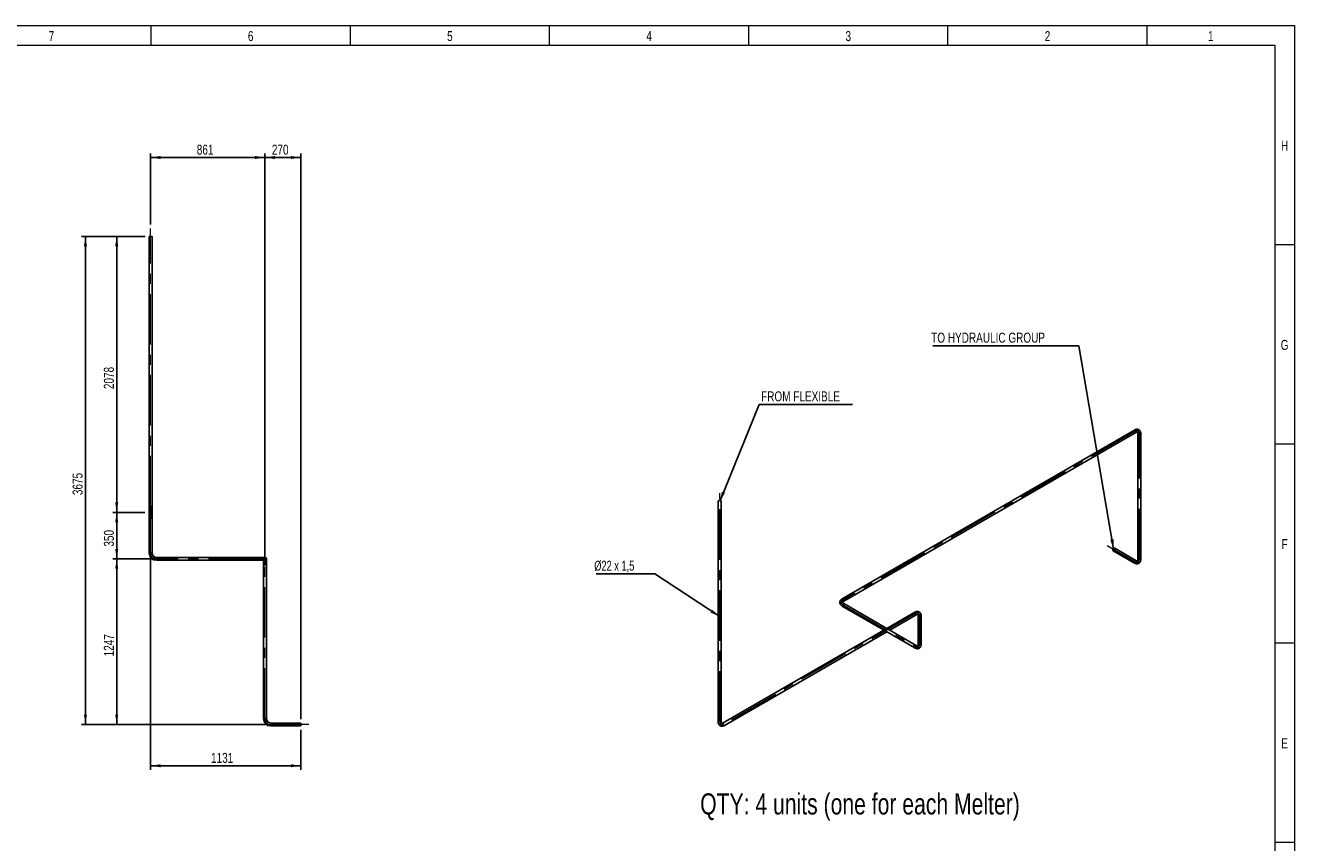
# Model space of a CAD drawing. Header units: millimetres. Extents: x 15 to 592, y 5 to 415.
# Tile 13 of 13: x 270 to 589, y 210 to 415. Entities that reach past the tile are written whole.
import ezdxf

# ---------------------------------------------------------------- set-up
doc = ezdxf.new("R2010")
doc.units = ezdxf.units.MM
doc.linetypes.add('CENTERX2', pattern=[20.32, 12.7, -2.54, 2.54, -2.54])
doc.layers.add('COTAS', color=166, linetype='Continuous')
doc.styles.add('SLDTEXTSTYLE0', font='TXT', dxfattribs={"width": 0.75})
doc.styles.add('SLDTEXTSTYLE4', font='TXT', dxfattribs={"width": 0.694444})
doc.dimstyles.new('SLDDIMSTYLE0', dxfattribs={"dimtxt": 2.5, "dimasz": 2.5, "dimexe": 0, "dimexo": 0.0625, "dimtad": 1, "dimlfac": 30, "dimrnd": 1e-09, "dimzin": 12, "dimdsep": 46, "dimtxsty": 'SLDTEXTSTYLE0', "dimsah": 1, "dimcen": 0.09, "dimadec": 0, "dimazin": 3, "dimtfac": 1, "dimtofl": 0, "dimtmove": 0, "dimatfit": 3, "dimfxl": 0, "dimfrac": 2, "dimtolj": 1, "dimtzin": 12, "dimarcsym": 0})
doc.dimstyles.new('SLDDIMSTYLE1', dxfattribs={"dimtxt": 0.18, "dimasz": 2.5, "dimexe": 0, "dimexo": 0.0625, "dimgap": 0, "dimtad": 0, "dimtih": 1, "dimtoh": 1, "dimdec": 0, "dimrnd": 1e-09, "dimzin": 0, "dimdsep": 46, "dimtxsty": 'Standard', "dimsah": 1, "dimcen": 0.09, "dimadec": 0, "dimazin": 0, "dimtfac": 2.5, "dimtdec": 0, "dimtofl": 0, "dimtmove": 0, "dimatfit": 3, "dimfxl": 0, "dimfrac": 2, "dimtolj": 1, "dimtzin": 0, "dimarcsym": 0})

# ---------------------------------------------------------------- blocks, each defined once
blk = doc.blocks.new('_D')
at = {"layer": 'COTAS'}
for p, q in [((301.87, 365.04), (301.87, 382.84)), ((330.57, 280.64), (330.57, 382.84)), ((301.87, 381.84), (330.57, 381.84))]:
    blk.add_line(p, q, dxfattribs=at)
for points in [[(301.87, 381.84), (304.37, 381.46), (304.37, 382.23)], [(330.57, 381.84), (328.07, 382.23), (328.07, 381.46)]]:
    blk.add_solid(points, dxfattribs=at)
at = {"layer": 'COTAS', "insert": (313.45, 385.06), "char_height": 2.5, "attachment_point": 1, "style": 'SLDTEXTSTYLE0'}
blk.add_mtext('861', dxfattribs=at)
blk = doc.blocks.new('_D_1')
at = {"layer": 'COTAS'}
for p, q in [((330.57, 280.64), (330.57, 382.84)), ((339.57, 240.91), (339.57, 382.84)), ((330.57, 381.84), (339.57, 381.84))]:
    blk.add_line(p, q, dxfattribs=at)
for points in [[(330.57, 381.84), (333.07, 381.46), (333.07, 382.23)], [(339.57, 381.84), (337.07, 382.23), (337.07, 381.46)]]:
    blk.add_solid(points, dxfattribs=at)
at = {"layer": 'COTAS', "insert": (332.3, 385.06), "char_height": 2.5, "attachment_point": 1, "style": 'SLDTEXTSTYLE0'}
blk.add_mtext('270', dxfattribs=at)
blk = doc.blocks.new('_D_2')
at = {"layer": 'COTAS'}
for p, q in [((301.87, 281.57), (301.87, 228.17)), ((339.57, 238.17), (339.57, 228.17)), ((339.57, 229.17), (301.87, 229.17))]:
    blk.add_line(p, q, dxfattribs=at)
for points in [[(301.87, 229.17), (304.37, 228.79), (304.37, 229.56)], [(339.57, 229.17), (337.07, 229.56), (337.07, 228.79)]]:
    blk.add_solid(points, dxfattribs=at)
at = {"layer": 'COTAS', "insert": (317.03, 232.4), "char_height": 2.5, "attachment_point": 1, "style": 'SLDTEXTSTYLE0'}
blk.add_mtext('1131', dxfattribs=at)
blk = doc.blocks.new('_D_3')
at = {"layer": 'COTAS'}
for p, q in [((300.42, 292.77), (292.35, 292.77)), ((293.35, 292.77), (293.35, 281.11)), ((302.34, 281.11), (292.35, 281.11))]:
    blk.add_line(p, q, dxfattribs=at)
for points in [[(293.35, 292.77), (292.97, 290.27), (293.74, 290.27)], [(293.35, 281.11), (293.74, 283.61), (292.97, 283.61)]]:
    blk.add_solid(points, dxfattribs=at)
at = {"layer": 'COTAS', "insert": (290.13, 284.17), "char_height": 2.5, "attachment_point": 1, "rotation": 90, "style": 'SLDTEXTSTYLE0'}
blk.add_mtext('350', dxfattribs=at)
blk = doc.blocks.new('_D_4')
at = {"layer": 'COTAS'}
for p, q in [((300.5, 362.04), (292.35, 362.04)), ((293.35, 292.77), (293.35, 362.04)), ((300.42, 292.77), (292.35, 292.77))]:
    blk.add_line(p, q, dxfattribs=at)
for points in [[(293.35, 362.04), (292.97, 359.54), (293.74, 359.54)], [(293.35, 292.77), (293.74, 295.27), (292.97, 295.27)]]:
    blk.add_solid(points, dxfattribs=at)
at = {"layer": 'COTAS', "insert": (290.13, 323.71), "char_height": 2.5, "attachment_point": 1, "rotation": 90, "style": 'SLDTEXTSTYLE0'}
blk.add_mtext('2078', dxfattribs=at)
blk = doc.blocks.new('_D_5')
at = {"layer": 'COTAS'}
for p, q in [((302.34, 281.11), (292.35, 281.11)), ((293.35, 281.11), (293.35, 239.54)), ((331.04, 239.54), (292.35, 239.54))]:
    blk.add_line(p, q, dxfattribs=at)
for points in [[(293.35, 281.11), (292.97, 278.61), (293.74, 278.61)], [(293.35, 239.54), (293.74, 242.04), (292.97, 242.04)]]:
    blk.add_solid(points, dxfattribs=at)
at = {"layer": 'COTAS', "insert": (290.13, 256.63), "char_height": 2.5, "attachment_point": 1, "rotation": 90, "style": 'SLDTEXTSTYLE0'}
blk.add_mtext('1247', dxfattribs=at)
blk = doc.blocks.new('_D_6')
at = {"layer": 'COTAS'}
for p, q in [((300.5, 362.04), (284.5, 362.04)), ((285.5, 362.04), (285.5, 239.54)), ((331.04, 239.54), (284.5, 239.54))]:
    blk.add_line(p, q, dxfattribs=at)
for points in [[(285.5, 362.04), (285.12, 359.54), (285.89, 359.54)], [(285.5, 239.54), (285.89, 242.04), (285.12, 242.04)]]:
    blk.add_solid(points, dxfattribs=at)
at = {"layer": 'COTAS', "insert": (282.28, 297.1), "char_height": 2.5, "attachment_point": 1, "rotation": 90, "style": 'SLDTEXTSTYLE0'}
blk.add_mtext('3675', dxfattribs=at)
blk = doc.blocks.new('SW_CENTERMARKSYMBOL_0')
at = {"layer": 'COTAS', "color": 0}
for p, q in [((-0.17, 0), (-0.45, 0)), ((0, 0), (-0.08, 0)), ((0, 0.17), (0, 0.45)), ((0, 0), (0, 0.08)), ((0, 0), (0, -0.08)), ((0, 0), (0.08, 0)), ((0.17, 0), (0.45, 0)), ((0, -0.17), (0, -0.45))]:
    blk.add_line(p, q, dxfattribs=at)
blk = doc.blocks.new('SW_NOTE_0')
at = {"layer": 'COTAS', "color": 0}
blk.add_line((23.37, 0), (0, 0), dxfattribs=at)
at = {"layer": 'COTAS', "color": 0, "insert": (0.47, 3.33), "char_height": 2.5, "attachment_point": 1, "style": 'SLDTEXTSTYLE0'}
blk.add_mtext('FROM FLEXIBLE', dxfattribs=at)
blk = doc.blocks.new('SW_NOTE_0_1')
at = {"layer": 'COTAS', "color": 0}
blk.add_line((-36.67, 0), (0, 0), dxfattribs=at)
at = {"layer": 'COTAS', "color": 0, "insert": (-37.05, 3.26), "char_height": 2.5, "attachment_point": 1, "style": 'SLDTEXTSTYLE0'}
blk.add_mtext('TO HYDRAULIC GROUP', dxfattribs=at)
blk = doc.blocks.new('SW_NOTE_0_2')
at = {"layer": 'COTAS', "color": 0}
blk.add_line((-14.77, 0), (0, 0), dxfattribs=at)
at = {"layer": 'COTAS', "color": 0, "insert": (-15.23, 3.25), "char_height": 2.5, "attachment_point": 1, "style": 'SLDTEXTSTYLE4'}
blk.add_mtext('Ø22 x 1,5', dxfattribs=at)

msp = doc.modelspace()

# ---------------------------------------------------------------- linework, layer by layer
at = {"color": 7, "linetype": 'Continuous', "lineweight": 18}
for p, q in [((15, 415), (589, 415)), ((302, 410), (302, 415)), ((352, 410), (352, 415)), ((402, 410), (402, 415)), ((452, 410), (452, 415)), ((502, 410), (502, 415)), ((552, 410), (552, 415)), ((589, 415), (589, 5)), ((20, 410), (584, 410)), ((302, 410.001), (302, 409.999)), ((584, 410), (584, 10)), ((584, 360), (589, 360)), ((584, 310), (589, 310)), ((584, 260), (589, 260)), ((584.001, 210), (583.999, 210)), ((584, 210), (589, 210))]:
    msp.add_line(p, q, dxfattribs=at)
at = {"color": 7, "linetype": 'Continuous', "lineweight": 25}
for p, q in [((301.50302, 362.0413), (301.50302, 294.2413)), ((302.23635, 362.0413), (301.50302, 362.0413)), ((302.23635, 294.2413), (302.23635, 362.0413)), ((548.80696, 313.44114), (475.45642, 271.09677)), ((475.82305, 270.46167), (549.1736, 312.80603)), ((549.6607, 312.52469), (549.6607, 280.979)), ((550.39404, 280.979), (550.39404, 312.52469)), ((301.50302, 294.2413), (301.50302, 292.77463)), ((302.23635, 294.2413), (301.50302, 294.2413)), ((302.23635, 292.77463), (302.23635, 294.2413)), ((444.32536, 295.56794), (444.32536, 240.20648)), ((445.0587, 240.20648), (445.0587, 295.56794)), ((301.50302, 292.77463), (301.50302, 291.30796)), ((301.50302, 291.30796), (301.50302, 282.57463)), ((302.23635, 291.30796), (301.50302, 291.30796)), ((302.23635, 291.30796), (302.23635, 292.77463)), ((302.23635, 282.57463), (302.23635, 291.30796)), ((549.1736, 280.69765), (543.84673, 283.77279)), ((302.23635, 282.57463), (301.50302, 282.57463)), ((329.10302, 281.47463), (303.33635, 281.47463)), ((303.33635, 281.47463), (303.33635, 280.7413)), ((303.33635, 280.7413), (329.10302, 280.7413)), ((330.56968, 281.47463), (329.10302, 281.47463)), ((329.10302, 281.47463), (329.10302, 280.7413)), ((329.10302, 280.7413), (330.56968, 280.7413)), ((330.20302, 280.7413), (330.20302, 279.6413)), ((330.93635, 279.6413), (330.93635, 281.10796)), ((543.48009, 283.13769), (548.80696, 280.06255)), ((330.20302, 279.6413), (330.20302, 241.00796)), ((330.93635, 279.6413), (330.20302, 279.6413)), ((330.93635, 241.00796), (330.93635, 279.6413)), ((475.45642, 269.26427), (493.6762, 258.74621)), ((494.04284, 259.38131), (475.82305, 269.89937)), ((493.6762, 267.71022), (486.64569, 263.6516)), ((487.37908, 263.22822), (494.04284, 267.07512)), ((494.52994, 266.79378), (494.52994, 259.66266)), ((495.26328, 259.66266), (495.26328, 266.79378)), ((485.9123, 263.22822), (445.5458, 239.92513)), ((445.91244, 239.29003), (486.64569, 262.80484)), ((330.93635, 241.00796), (330.20302, 241.00796)), ((339.56968, 239.90796), (332.03635, 239.90796)), ((332.03635, 239.90796), (332.03635, 239.17463)), ((332.03635, 239.17463), (339.56968, 239.17463)), ((339.56968, 239.90796), (339.56968, 239.17463))]:
    msp.add_line(p, q, dxfattribs=at)
at = {"color": 7, "linetype": 'Continuous', "lineweight": 25, "flags": 128}
for points in [[(548.80703, 313.44118), (548.78757, 313.42728), (548.76196, 313.39726), (548.7437, 313.35845), (548.73335, 313.31209), (548.73127, 313.25968), (548.73751, 313.20288), (548.75187, 313.14354), (548.7739, 313.08356), (548.80288, 313.02487), (548.83788, 312.96934), (548.87779, 312.91878), (548.9213, 312.8748), (548.96704, 312.83881), (549.01352, 312.81198), (549.05926, 312.79516), (549.10277, 312.78889), (549.14268, 312.79339), (549.17334, 312.80589)], [(550.28664, 312.67437), (550.23618, 312.69869), (550.17901, 312.71741), (550.11696, 312.72995), (550.05203, 312.73588), (549.98632, 312.73503), (549.92192, 312.72742), (549.86091, 312.71329), (549.80525, 312.6931), (549.75673, 312.6675), (549.7169, 312.63731), (549.68706, 312.6035), (549.66815, 312.56715), (549.66079, 312.52944), (549.6607, 312.52469)], [(445.0587, 295.56794), (445.0586, 295.57269), (445.05124, 295.6104), (445.03234, 295.64675), (445.00249, 295.68056), (444.96267, 295.71075), (444.91415, 295.73636), (444.85849, 295.75654), (444.79748, 295.77067), (444.73308, 295.77828), (444.66736, 295.77914), (444.60244, 295.7732), (444.54039, 295.76067), (444.48322, 295.74194), (444.43276, 295.71762)], [(543.92268, 283.60492), (543.91851, 283.65597), (543.90615, 283.70057), (543.88598, 283.73729), (543.85866, 283.76494), (543.82506, 283.78264), (543.78627, 283.78982), (543.74353, 283.78624), (543.69821, 283.77202), (543.65178, 283.74762), (543.60571, 283.71383), (543.56151, 283.67172), (543.52058, 283.62266), (543.48423, 283.56821), (543.45365, 283.51013), (543.42981, 283.45029), (543.41348, 283.39061), (543.40518, 283.33301), (543.40518, 283.27933), (543.41348, 283.23131), (543.42981, 283.19048), (543.45365, 283.15817), (543.48423, 283.1354), (543.52058, 283.12292), (543.56151, 283.12111), (543.60571, 283.13004), (543.65178, 283.14943), (543.69821, 283.17864), (543.74353, 283.21675), (543.78627, 283.26252), (543.82506, 283.31448), (543.85866, 283.37097), (543.88598, 283.43017), (543.90615, 283.49017), (543.91851, 283.54905), (543.92268, 283.60492)], [(543.88733, 283.58451), (543.88302, 283.53158), (543.87028, 283.47571), (543.84959, 283.41907), (543.82174, 283.36381), (543.78781, 283.31206), (543.7491, 283.26582), (543.70709, 283.22686), (543.66341, 283.19667), (543.61972, 283.17642), (543.57772, 283.16688), (543.53901, 283.16843), (543.50507, 283.181), (543.47723, 283.20411), (543.45654, 283.23687), (543.44379, 283.27802), (543.43949, 283.32598), (543.44379, 283.3789), (543.45654, 283.43477), (543.47723, 283.49142), (543.50507, 283.54667), (543.53901, 283.59842), (543.57772, 283.64466), (543.61972, 283.68363), (543.66341, 283.71381), (543.70709, 283.73406), (543.7491, 283.7436), (543.78781, 283.74205), (543.82174, 283.72948), (543.84959, 283.70638), (543.87028, 283.67362), (543.88302, 283.63247), (543.88733, 283.58451)], [(548.80696, 280.06255), (548.81111, 280.06027), (548.84745, 280.04778), (548.88838, 280.04597), (548.93259, 280.05491), (548.97865, 280.07429), (549.02508, 280.10351), (549.0704, 280.14161), (549.11314, 280.18738), (549.15193, 280.23935), (549.18553, 280.29583), (549.21285, 280.35503), (549.23302, 280.41503), (549.24538, 280.47391), (549.24955, 280.52978)], [(550.28664, 281.12867), (550.23618, 281.15299), (550.17901, 281.17172), (550.11696, 281.18425), (550.05203, 281.19019), (549.98632, 281.18934), (549.92192, 281.18173), (549.86091, 281.1676), (549.80525, 281.14741), (549.75673, 281.12181), (549.7169, 281.09161), (549.68706, 281.0578), (549.66815, 281.02146), (549.66079, 280.98375), (549.6607, 280.97947)], [(475.45642, 271.09677), (475.43703, 271.08291), (475.41142, 271.0529), (475.39315, 271.01409), (475.38281, 270.96773), (475.38072, 270.91531), (475.38696, 270.85852), (475.40133, 270.79918), (475.42335, 270.73919), (475.45233, 270.6805), (475.48734, 270.62498), (475.52724, 270.57441), (475.57076, 270.53043), (475.61649, 270.49444), (475.66298, 270.46761), (475.70871, 270.45079), (475.75223, 270.44453), (475.79213, 270.44902), (475.82305, 270.46167)], [(475.45645, 269.26425), (475.48734, 269.25162), (475.52724, 269.24713), (475.57076, 269.25339), (475.61649, 269.27021), (475.66298, 269.29704), (475.70871, 269.33303), (475.75223, 269.37701), (475.79213, 269.42758), (475.82714, 269.4831), (475.85612, 269.5418), (475.87814, 269.60178), (475.89251, 269.66112), (475.89875, 269.71791), (475.89666, 269.77033), (475.88632, 269.81669), (475.86805, 269.8555), (475.84244, 269.88551), (475.82354, 269.89909)], [(493.60025, 267.54235), (493.60441, 267.48648), (493.61678, 267.4276), (493.63695, 267.3676), (493.66427, 267.3084), (493.69787, 267.25191), (493.73666, 267.19995), (493.7794, 267.15418), (493.82472, 267.11607), (493.87115, 267.08686), (493.91721, 267.06747), (493.96142, 267.05854), (494.00235, 267.06035), (494.03869, 267.07283), (494.04243, 267.07488)], [(495.26328, 266.79378), (495.26318, 266.79853), (495.25582, 266.83624), (495.23692, 266.87258), (495.20708, 266.90639), (495.16725, 266.93659), (495.11873, 266.96219), (495.06307, 266.98238), (495.00206, 266.99651), (494.93766, 267.00412), (494.87195, 267.00497), (494.80702, 266.99903), (494.74497, 266.9865), (494.6878, 266.96777), (494.63734, 266.94345)], [(493.6762, 258.74621), (493.70712, 258.73357), (493.74703, 258.72907), (493.79054, 258.73533), (493.83628, 258.75215), (493.88276, 258.77898), (493.9285, 258.81497), (493.97201, 258.85895), (494.01192, 258.90952), (494.04692, 258.96504), (494.0759, 259.02374), (494.09793, 259.08372), (494.11229, 259.14306), (494.11853, 259.19985), (494.11645, 259.25227), (494.1061, 259.29863), (494.08783, 259.33744), (494.06223, 259.36745), (494.04284, 259.38131)], [(495.26328, 259.66258), (495.26318, 259.6674), (495.25582, 259.70511), (495.23692, 259.74146), (495.20708, 259.77527), (495.16725, 259.80546), (495.11873, 259.83107), (495.06307, 259.85126), (495.00206, 259.86538), (494.93766, 259.873), (494.87195, 259.87385), (494.80702, 259.86791), (494.74497, 259.85538), (494.6878, 259.83665), (494.63734, 259.81233)], [(445.0587, 240.20648), (445.0586, 240.21123), (445.05124, 240.24894), (445.03234, 240.28528), (445.00249, 240.31909), (444.96267, 240.34929), (444.91415, 240.37489), (444.85849, 240.39508), (444.79748, 240.40921), (444.73308, 240.41682), (444.66736, 240.41767), (444.60244, 240.41173), (444.54039, 240.3992), (444.48322, 240.38047), (444.43276, 240.35615)], [(445.46985, 239.75726), (445.47401, 239.70139), (445.48638, 239.64251), (445.50655, 239.58251), (445.53387, 239.52331), (445.56747, 239.46682), (445.60626, 239.41486), (445.649, 239.36909), (445.69432, 239.33099), (445.74075, 239.30177), (445.78681, 239.28239), (445.83102, 239.27345), (445.87195, 239.27526), (445.90829, 239.28774), (445.91244, 239.29003)]]:
    msp.add_lwpolyline(points, dxfattribs=at)
at = {"color": 7, "linetype": 'Continuous', "lineweight": 25}
for centre, radius, start, end in [((550.21153, 312.5071), 0.18336, 5.5045758, 65.8155652), ((444.50338, 295.55358), 0.17859, 113.2923936, 175.3874654), ((301.86968, 292.77463), 0.36667, 180, 0), ((303.33635, 282.57463), 1.83333, 180, 270), ((303.33635, 282.57463), 1.1, 180, 270), ((330.56968, 281.10796), 0.36667, 270, 90), ((549.07214, 280.55063), 0.17864, 353.2970608, 55.3907588), ((550.21154, 280.96142), 0.18334, 5.4862577, 65.8171632), ((493.78269, 267.56092), 0.18338, 125.4826498, 185.8127825), ((494.70796, 266.77942), 0.17859, 113.2923936, 175.3874654), ((494.70798, 259.64827), 0.17862, 113.2954627, 175.3556452), ((332.03635, 241.00796), 1.83333, 180, 270), ((332.03635, 241.00796), 1.1, 180, 270), ((444.50339, 240.19209), 0.17862, 113.295335, 175.3569687), ((445.6523, 239.77583), 0.1834, 125.5009981, 185.8111823)]:
    msp.add_arc(centre, radius, start, end, dxfattribs=at)
for points, knots in [([(550.39404, 312.52469), (550.39377, 312.54715), (550.39303, 312.61096), (550.38479, 312.7137), (550.36631, 312.831), (550.33839, 312.94324), (550.30132, 313.04925), (550.25544, 313.148), (550.20131, 313.23863), (550.13962, 313.3205), (550.07113, 313.39318), (549.99658, 313.45642), (549.91666, 313.51008), (549.83205, 313.55409), (549.74336, 313.58841), (549.65115, 313.61303), (549.55584, 313.62797), (549.45775, 313.63319), (549.35715, 313.62862), (549.25434, 313.61415), (549.14971, 313.58966), (549.04376, 313.55511), (548.9385, 313.51105), (548.85961, 313.47112), (548.81635, 313.44648), (548.80696, 313.44114)], [0, 0, 0, 0, 0.027015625, 0.076743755, 0.126454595, 0.175790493, 0.22446799, 0.27222925, 0.318905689, 0.364454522, 0.408955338, 0.45258045, 0.49556016, 0.538155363, 0.580604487, 0.623130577, 0.666002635, 0.709466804, 0.753728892, 0.798931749, 0.845131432, 0.892281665, 0.940238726, 0.987029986, 1, 1, 1, 1]), ([(549.1736, 312.80603), (549.18483, 312.81234), (549.21735, 312.83061), (549.2687, 312.8548), (549.32532, 312.87612), (549.37634, 312.88996), (549.4211, 312.89724), (549.45918, 312.89893), (549.49073, 312.89619), (549.5167, 312.88993), (549.53957, 312.88004), (549.55944, 312.86625), (549.57981, 312.84505), (549.59802, 312.8191), (549.61581, 312.78505), (549.63224, 312.74182), (549.64608, 312.68879), (549.65583, 312.62788), (549.66021, 312.572), (549.66058, 312.53608), (549.6607, 312.52469)], [0, 0, 0, 0, 0.028605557, 0.082855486, 0.136842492, 0.19080809, 0.245073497, 0.300325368, 0.357728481, 0.419364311, 0.48944692, 0.578120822, 0.641466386, 0.699002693, 0.753110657, 0.810432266, 0.865782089, 0.920328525, 0.974732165, 1, 1, 1, 1]), ([(548.80696, 280.06255), (548.82655, 280.05155), (548.88218, 280.02029), (548.97526, 279.97607), (549.08609, 279.93343), (549.19725, 279.90151), (549.30759, 279.88061), (549.41604, 279.87098), (549.52159, 279.87256), (549.62332, 279.88506), (549.7205, 279.90804), (549.81254, 279.941), (549.89897, 279.98339), (549.97938, 280.03467), (550.05344, 280.09433), (550.12086, 280.16188), (550.18144, 280.23696), (550.235, 280.31931), (550.28134, 280.40872), (550.32021, 280.505), (550.35131, 280.60788), (550.37436, 280.71691), (550.38882, 280.83011), (550.39368, 280.91841), (550.39397, 280.96819), (550.39404, 280.979)], [0, 0, 0, 0, 0.027016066, 0.076744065, 0.126454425, 0.175789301, 0.224465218, 0.272224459, 0.318898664, 0.364445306, 0.408944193, 0.452567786, 0.49554647, 0.538141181, 0.580590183, 0.623116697, 0.665989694, 0.709455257, 0.753719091, 0.798923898, 0.845125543, 0.892277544, 0.940236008, 0.987027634, 1, 1, 1, 1]), ([(549.6607, 280.979), (549.66055, 280.96612), (549.66011, 280.92881), (549.65539, 280.87223), (549.64554, 280.81253), (549.63202, 280.7614), (549.61594, 280.71899), (549.59837, 280.68514), (549.58022, 280.65919), (549.56182, 280.63981), (549.54182, 280.62495), (549.51995, 280.61463), (549.49144, 280.60759), (549.45987, 280.60478), (549.4215, 280.60639), (549.37587, 280.61376), (549.32304, 280.62828), (549.26543, 280.65027), (549.21484, 280.67442), (549.18354, 280.69206), (549.1736, 280.69765)], [0, 0, 0, 0, 0.028605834, 0.082856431, 0.136843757, 0.190809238, 0.245073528, 0.300322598, 0.357720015, 0.419344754, 0.489404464, 0.578026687, 0.641395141, 0.698944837, 0.753059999, 0.810389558, 0.865742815, 0.920290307, 0.974693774, 1, 1, 1, 1]), ([(475.45642, 271.09677), (475.4371, 271.08531), (475.38221, 271.05276), (475.29736, 270.99427), (475.20501, 270.91962), (475.12178, 270.83933), (475.0485, 270.75423), (474.98592, 270.66513), (474.93451, 270.57294), (474.89446, 270.4786), (474.86577, 270.38295), (474.84828, 270.28677), (474.84177, 270.19074), (474.84597, 270.09546), (474.8606, 270.00151), (474.88538, 269.90935), (474.92011, 269.81936), (474.96464, 269.73181), (475.0189, 269.64698), (475.08284, 269.56519), (475.15637, 269.48682), (475.23927, 269.41235), (475.33006, 269.34324), (475.4041, 269.29488), (475.44708, 269.26973), (475.45642, 269.26427)], [0, 0, 0, 0, 0.0270154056, 0.0767442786, 0.1264558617, 0.1757922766, 0.2244698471, 0.2722305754, 0.3189058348, 0.3644529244, 0.4089515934, 0.4525743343, 0.4955516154, 0.5381444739, 0.5805913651, 0.6231155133, 0.6659860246, 0.7094491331, 0.75371071, 0.7989136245, 0.8451138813, 0.8922650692, 0.9402232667, 0.9870155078, 1, 1, 1, 1]), ([(475.82305, 269.89937), (475.81198, 269.90594), (475.77989, 269.92497), (475.73326, 269.95734), (475.68649, 269.99571), (475.64898, 270.03297), (475.6203, 270.06808), (475.59979, 270.10021), (475.58639, 270.12889), (475.57882, 270.15449), (475.57595, 270.17921), (475.57795, 270.20328), (475.58611, 270.23148), (475.59946, 270.2602), (475.62002, 270.29261), (475.64922, 270.32843), (475.68821, 270.36692), (475.73606, 270.40581), (475.78227, 270.43755), (475.81322, 270.45585), (475.82305, 270.46167)], [0, 0, 0, 0, 0.028605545, 0.082853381, 0.136837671, 0.190799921, 0.245060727, 0.300306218, 0.357700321, 0.419322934, 0.489384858, 0.578030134, 0.641385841, 0.698926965, 0.753035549, 0.810357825, 0.865705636, 0.920248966, 0.974649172, 1, 1, 1, 1]), ([(495.26328, 266.79378), (495.26301, 266.81624), (495.26227, 266.88005), (495.25403, 266.98278), (495.23555, 267.10009), (495.20763, 267.21232), (495.17056, 267.31834), (495.12468, 267.41709), (495.07055, 267.50772), (495.00887, 267.58959), (494.94037, 267.66226), (494.86582, 267.7255), (494.7859, 267.77917), (494.70129, 267.82318), (494.6126, 267.8575), (494.52039, 267.88212), (494.42508, 267.89705), (494.32699, 267.90228), (494.2264, 267.89771), (494.12358, 267.88324), (494.01895, 267.85875), (493.913, 267.8242), (493.80774, 267.78014), (493.72885, 267.74021), (493.68559, 267.71557), (493.6762, 267.71022)], [0, 0, 0, 0, 0.027015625, 0.076743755, 0.126454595, 0.175790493, 0.22446799, 0.27222925, 0.318905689, 0.364454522, 0.408955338, 0.45258045, 0.49556016, 0.538155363, 0.580604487, 0.623130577, 0.666002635, 0.709466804, 0.753728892, 0.798931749, 0.845131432, 0.892281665, 0.940238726, 0.987029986, 1, 1, 1, 1]), ([(494.04284, 267.07512), (494.05407, 267.08143), (494.08659, 267.09969), (494.13795, 267.12389), (494.19456, 267.1452), (494.24558, 267.15905), (494.29034, 267.16632), (494.32842, 267.16802), (494.35997, 267.16528), (494.38594, 267.15902), (494.40881, 267.14913), (494.42868, 267.13533), (494.44905, 267.11414), (494.46726, 267.08818), (494.48506, 267.05414), (494.50149, 267.01091), (494.51532, 266.95788), (494.52508, 266.89697), (494.52945, 266.84109), (494.52982, 266.80517), (494.52994, 266.79378)], [0, 0, 0, 0, 0.028605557, 0.082855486, 0.136842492, 0.19080809, 0.245073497, 0.300325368, 0.357728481, 0.419364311, 0.48944692, 0.578120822, 0.641466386, 0.699002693, 0.753110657, 0.810432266, 0.865782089, 0.920328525, 0.974732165, 1, 1, 1, 1]), ([(493.6762, 258.74621), (493.69579, 258.73521), (493.75142, 258.70395), (493.8445, 258.65972), (493.95533, 258.61708), (494.06649, 258.58516), (494.17683, 258.56427), (494.28529, 258.55464), (494.39083, 258.55621), (494.49256, 258.56871), (494.58974, 258.5917), (494.68178, 258.62466), (494.76821, 258.66705), (494.84862, 258.71833), (494.92268, 258.77798), (494.9901, 258.84554), (495.05068, 258.92062), (495.10424, 259.00297), (495.15058, 259.09238), (495.18945, 259.18866), (495.22055, 259.29153), (495.2436, 259.40057), (495.25806, 259.51376), (495.26292, 259.60206), (495.26321, 259.65185), (495.26328, 259.66266)], [0, 0, 0, 0, 0.0270160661, 0.0767440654, 0.1264544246, 0.1757893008, 0.2244652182, 0.2722244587, 0.3188986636, 0.3644453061, 0.4089441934, 0.4525677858, 0.4955464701, 0.5381411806, 0.5805901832, 0.6231166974, 0.6659896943, 0.7094552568, 0.7537190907, 0.7989238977, 0.8451255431, 0.8922775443, 0.9402360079, 0.9870276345, 1, 1, 1, 1]), ([(494.52994, 259.66266), (494.52979, 259.64978), (494.52935, 259.61247), (494.52463, 259.55588), (494.51478, 259.49619), (494.50126, 259.44506), (494.48519, 259.40264), (494.46761, 259.3688), (494.44946, 259.34284), (494.43106, 259.32347), (494.41106, 259.30861), (494.38919, 259.29829), (494.36068, 259.29125), (494.32911, 259.28844), (494.29074, 259.29004), (494.24511, 259.29741), (494.19228, 259.31194), (494.13467, 259.33393), (494.08409, 259.35807), (494.05278, 259.37571), (494.04284, 259.38131)], [0, 0, 0, 0, 0.028605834, 0.082856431, 0.136843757, 0.190809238, 0.245073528, 0.300322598, 0.357720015, 0.419344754, 0.489404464, 0.578026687, 0.641395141, 0.698944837, 0.753059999, 0.810389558, 0.865742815, 0.920290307, 0.974693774, 1, 1, 1, 1]), ([(444.32536, 240.20648), (444.32562, 240.18401), (444.32637, 240.1202), (444.3346, 240.01747), (444.35309, 239.90016), (444.38101, 239.78793), (444.41807, 239.68192), (444.46396, 239.58316), (444.51809, 239.49253), (444.57977, 239.41067), (444.64827, 239.33799), (444.72282, 239.27475), (444.80274, 239.22109), (444.88735, 239.17707), (444.97604, 239.14275), (445.06825, 239.11813), (445.16356, 239.1032), (445.26165, 239.09798), (445.36224, 239.10255), (445.46505, 239.11701), (445.56969, 239.14151), (445.67564, 239.17605), (445.7809, 239.22012), (445.85979, 239.26005), (445.90305, 239.28468), (445.91244, 239.29003)], [0, 0, 0, 0, 0.027015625, 0.076743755, 0.126454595, 0.175790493, 0.22446799, 0.27222925, 0.318905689, 0.364454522, 0.408955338, 0.45258045, 0.49556016, 0.538155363, 0.580604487, 0.623130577, 0.666002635, 0.709466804, 0.753728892, 0.798931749, 0.845131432, 0.892281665, 0.940238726, 0.987029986, 1, 1, 1, 1]), ([(445.5458, 239.92513), (445.53457, 239.91883), (445.50205, 239.90056), (445.45069, 239.87636), (445.39408, 239.85505), (445.34305, 239.84121), (445.2983, 239.83393), (445.26022, 239.83223), (445.22867, 239.83498), (445.2027, 239.84123), (445.17983, 239.85113), (445.15995, 239.86492), (445.13959, 239.88612), (445.12138, 239.91207), (445.10358, 239.94612), (445.08715, 239.98934), (445.07332, 240.04238), (445.06356, 240.10329), (445.05919, 240.15916), (445.05881, 240.19508), (445.0587, 240.20648)], [0, 0, 0, 0, 0.028605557, 0.082855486, 0.136842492, 0.19080809, 0.245073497, 0.300325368, 0.357728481, 0.419364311, 0.48944692, 0.578120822, 0.641466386, 0.699002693, 0.753110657, 0.810432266, 0.865782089, 0.920328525, 0.974732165, 1, 1, 1, 1])]:
    msp.add_open_spline(points, degree=3, knots=knots, dxfattribs=at)
at = {"layer": 'COTAS', "linetype": 'CENTERX2', "lineweight": 18}
for p, q in [((301.86968, 294.2413), (301.86968, 364.0413)), ((548.99028, 313.12358), (475.63974, 270.77922)), ((550.02737, 280.979), (550.02737, 312.52469)), ((444.69203, 240.20648), (444.69203, 297.56794)), ((301.86968, 294.2413), (301.86968, 292.77463)), ((301.86968, 292.77463), (301.86968, 291.30796)), ((301.86968, 282.57463), (301.86968, 291.30796)), ((541.93131, 284.45516), (548.99028, 280.3801)), ((329.10302, 281.10796), (303.33635, 281.10796)), ((329.10302, 281.10796), (330.56968, 281.10796)), ((330.56968, 281.10796), (330.56968, 279.6413)), ((330.56968, 241.00796), (330.56968, 279.6413)), ((475.63974, 269.58182), (493.85952, 259.06376)), ((493.85952, 267.39267), (445.72912, 239.60758)), ((494.89661, 259.66266), (494.89661, 266.79378)), ((341.56968, 239.5413), (332.03635, 239.5413))]:
    msp.add_line(p, q, dxfattribs=at)
for centre in [(303.33635, 282.57463), (332.03635, 241.00796)]:
    msp.add_arc(centre, 1.46667, 180, 270, dxfattribs=at)
for centre, major_axis, ratio, start_param, end_param in [((548.99028, 311.92599), (-0.73327, -1.2702), 0.577381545, 2.356113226, 3.926909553), ((548.99028, 281.5777), (-0.73327, 1.2702), 0.577381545, 2.356275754, 3.927072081), ((476.67683, 270.18052), (1.46667, 0), 0.577287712, 2.35619449, 3.926990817), ((493.85952, 266.19508), (-0.73327, -1.2702), 0.577381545, 2.356113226, 3.926909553), ((493.85952, 260.26135), (-0.73327, 1.2702), 0.577381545, 2.356275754, 3.927072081), ((445.72912, 240.80518), (0.73327, 1.2702), 0.577381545, 2.356113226, 3.926909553)]:
    msp.add_ellipse(centre, major_axis=major_axis, ratio=ratio, start_param=start_param, end_param=end_param, dxfattribs=at)

# ---------------------------------------------------------------- block references
at = {"layer": 'COTAS'}
for name, p in [('SW_NOTE_0_1', (534.83415, 334.61189)), ('SW_NOTE_0', (454.62821, 319.81002)), ('SW_CENTERMARKSYMBOL_0', (301.86968, 292.77463)), ('SW_NOTE_0_2', (428.43949, 277.38578))]:
    msp.add_blockref(name, p, dxfattribs=at)

# ---------------------------------------------------------------- texts
at = {"color": 7, "linetype": 'Continuous', "lineweight": 0, "char_height": 2.5, "attachment_point": 2, "style": 'SLDTEXTSTYLE0'}
for s, insert in [('7', (276.97483, 413.56267)), ('6', (326.97483, 413.56267)), ('5', (376.97483, 413.56267)), ('4', (426.97483, 413.56267)), ('3', (476.97483, 413.56267)), ('2', (526.97483, 413.56267)), ('1', (567.97483, 413.56267)), ('H', (586.49392, 386.06267)), ('G', (586.49219, 336.06267)), ('F', (586.47396, 286.06267)), ('E', (586.50434, 236.06267))]:
    msp.add_mtext(s, dxfattribs=dict(at, insert=insert))
at = {"layer": 'COTAS', "insert": (439.8, 222.24828), "char_height": 5.2916667, "attachment_point": 1, "style": 'SLDTEXTSTYLE0'}
msp.add_mtext('QTY: 4 units (one for each Melter)', dxfattribs=at)

# ---------------------------------------------------------------- dimensions: what is measured, and where the dimension line sits
at = {"layer": 'COTAS'}
for base, p1, p2, picture, middle in [((330.56968, 381.84054), (301.86968, 364.0413), (330.56968, 279.6413), '_D', (316.21968, 381.84054)), ((339.56968, 381.84054), (330.56968, 279.6413), (339.56968, 239.90796), '_D_1', (335.06968, 381.84054)), ((301.86968, 229.17463), (339.56968, 239.17463), (301.86968, 282.57463), '_D_2', (320.71968, 229.17463))]:
    dim = msp.add_linear_dim(base=base, p1=p1, p2=p2, dimstyle='SLDDIMSTYLE0', dxfattribs=at)
    dim.commit()
    dim.dimension.update_dxf_attribs({"geometry": picture, "text_midpoint": middle, "dimtype": 160})
for base, p1, p2, picture, middle in [((285.50302, 239.5413), (301.50302, 362.0413), (332.03635, 239.5413), '_D_6', (285.50302, 300.7913)), ((293.35413, 362.0413), (301.41968, 292.77463), (301.50302, 362.0413), '_D_4', (293.35413, 327.40796)), ((293.35413, 281.10796), (301.41968, 292.77463), (303.33635, 281.10796), '_D_3', (293.35413, 286.9413)), ((293.35413, 239.5413), (303.33635, 281.10796), (332.03635, 239.5413), '_D_5', (293.35413, 260.32463))]:
    dim = msp.add_linear_dim(base=base, p1=p1, p2=p2, angle=90, dimstyle='SLDDIMSTYLE0', dxfattribs=at)
    dim.commit()
    dim.dimension.update_dxf_attribs({"geometry": picture, "text_midpoint": middle, "dimtype": 160})

# ---------------------------------------------------------------- leaders
for points in [[(543.56798, 283.51033), (534.83415, 334.61189)], [(444.69203, 295.48102), (454.62821, 319.81002)], [(444.69203, 266.61537), (428.43949, 277.38578)]]:
    msp.add_leader(points, dimstyle='SLDDIMSTYLE1', dxfattribs=at)

doc.saveas('drawing.dxf')
